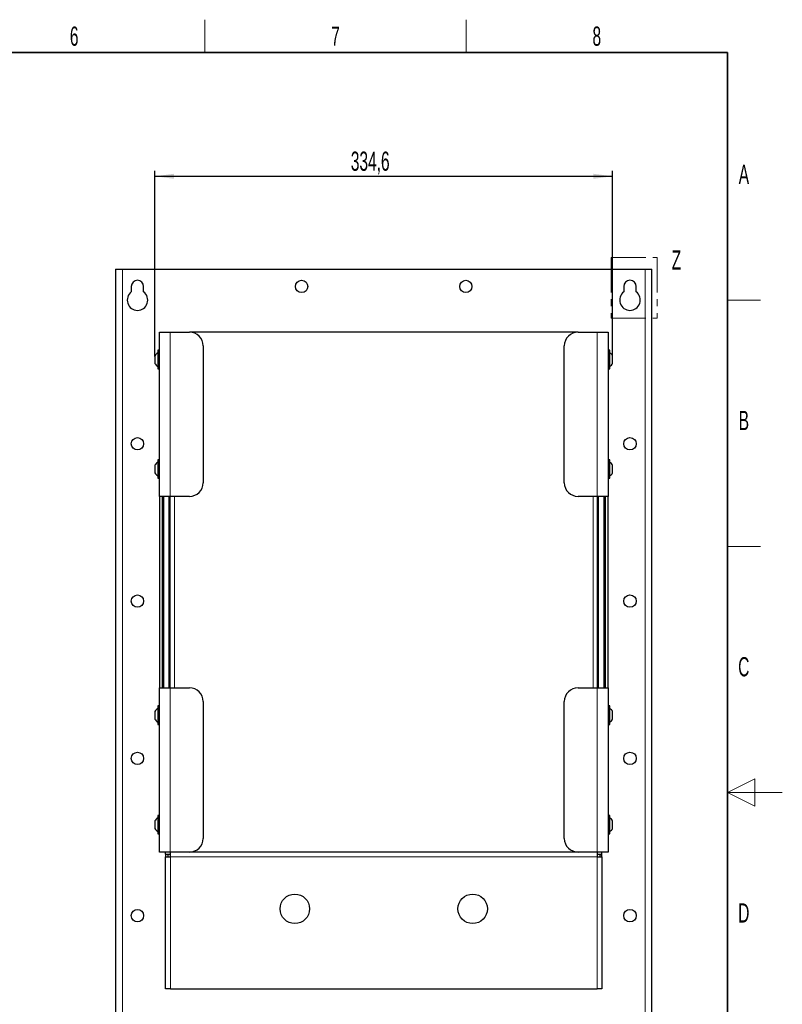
# Model space of a CAD drawing. Header units: millimetres. Extents: x 5 to 418, y 2 to 292.
# Tile 50 of 50: x 279 to 418, y 109 to 288. Entities that reach past the tile are written whole.
import ezdxf

# ---------------------------------------------------------------- set-up
doc = ezdxf.new("R2010")
doc.units = ezdxf.units.MM
doc.linetypes.add('PHANTOM', pattern=[12.699999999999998, 6.35, -1.27, 1.27, -1.27, 1.27, -1.27])
doc.layers.add('SLD-0', color=7, linetype='Continuous')
doc.styles.add('SLDTEXTSTYLE1', font='TXT', dxfattribs={"width": 0.605})
doc.dimstyles.new('SLDDIMSTYLE0', dxfattribs={"dimtxt": 3.5, "dimasz": 3.5, "dimexe": 0, "dimexo": 0.0625, "dimgap": 0.875, "dimtad": 1, "dimlfac": 4, "dimrnd": 1e-09, "dimzin": 12, "dimdsep": 46, "dimtxsty": 'SLDTEXTSTYLE1', "dimsah": 1, "dimcen": 0.09, "dimadec": 0, "dimazin": 3, "dimtfac": 1, "dimtofl": 0, "dimtmove": 0, "dimatfit": 3, "dimfxl": 1, "dimfrac": 2, "dimtolj": 1, "dimtzin": 12, "dimarcsym": 0})

# ---------------------------------------------------------------- blocks, each defined once
blk = doc.blocks.new('_D_9')
at = {"layer": 'SLD-0', "color": 7}
for p, q in [((303.3430321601, 226.9551748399), (303.3430321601, 260.881452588)), ((303.3430321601, 259.881452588), (386.9930321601, 259.881452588)), ((386.9930321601, 226.9551748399), (386.9930321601, 260.881452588))]:
    blk.add_line(p, q, dxfattribs=at)
for points in [[(303.3430321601, 259.881452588), (306.8430321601, 259.421452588), (306.8430321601, 260.341452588)], [(386.9930321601, 259.881452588), (383.4930321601, 260.341452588), (383.4930321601, 259.421452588)]]:
    blk.add_solid(points, dxfattribs=at)
at = {"layer": 'SLD-0', "color": 7, "insert": (339.1524073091, 264.3931899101), "char_height": 3.5, "attachment_point": 1, "style": 'SLDTEXTSTYLE1'}
blk.add_mtext('334,6', dxfattribs=at)

msp = doc.modelspace()

# ---------------------------------------------------------------- linework, layer by layer
at = {"color": 7, "linetype": 'PHANTOM', "lineweight": 18}
for p, q in [((386.7091847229, 245.0192911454), (395.1559599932, 245.0192911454)), ((386.7091847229, 245.0192911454), (386.7091847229, 233.9250191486)), ((395.1559599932, 245.0192911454), (395.1559599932, 233.9250191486)), ((386.7091847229, 233.9250191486), (395.1559599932, 233.9250191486))]:
    msp.add_line(p, q, dxfattribs=at)
at = {"color": 7, "linetype": 'Continuous', "lineweight": 25}
for p, q in [((296.1742993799, 242.881452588), (296.1680334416, 242.8751868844)), ((296.1680334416, 242.8751868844), (296.1680334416, 92.8877200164)), ((296.1742993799, 242.881452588), (297.4180322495, 242.881452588)), ((297.4180322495, 242.881452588), (392.9180320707, 242.881452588)), ((392.9180320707, 242.881452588), (394.1617649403, 242.881452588)), ((394.1680308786, 242.8751868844), (394.1617649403, 242.881452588)), ((394.1680308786, 92.8877200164), (394.1680308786, 242.8751868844)), ((299.04303368, 239.7564525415), (299.04303368, 238.7564526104)), ((301.2930307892, 238.7564526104), (301.2930307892, 239.7564525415)), ((389.043033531, 239.7564525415), (389.043033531, 238.7564526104)), ((391.2930306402, 238.7564526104), (391.2930306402, 239.7564525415)), ((304.1680310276, 201.3814541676), (304.1680310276, 231.3814525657)), ((304.1680310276, 231.3814525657), (306.1680313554, 231.3814525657)), ((306.1680313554, 231.3814525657), (309.6680309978, 231.3814525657)), ((380.6680333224, 231.3814525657), (309.6680309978, 231.3814525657)), ((380.6680333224, 231.3814525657), (384.1680329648, 231.3814525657)), ((384.1680329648, 231.3814525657), (386.1680332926, 231.3814525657)), ((386.1680332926, 231.3814525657), (386.1680332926, 201.3814541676)), ((312.1680323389, 228.8814521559), (312.1680323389, 203.8814517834)), ((378.1680319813, 203.8814517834), (378.1680319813, 228.8814521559)), ((303.3430319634, 227.0689531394), (303.3430319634, 226.6563995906)), ((304.1680310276, 228.0814525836), (303.8680333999, 228.0814525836)), ((303.8680333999, 228.0814525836), (303.8680333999, 227.0613237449)), ((303.8680333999, 227.0613237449), (303.8680333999, 224.68145184)), ((386.4680309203, 228.0814525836), (386.1680332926, 228.0814525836)), ((386.4680309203, 224.68145184), (386.4680309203, 228.0814525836)), ((386.9930323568, 225.6939522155), (386.9930323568, 227.0689531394)), ((303.3430319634, 226.6563995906), (303.3430319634, 225.6939522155)), ((303.8680333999, 224.68145184), (304.1680310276, 224.68145184)), ((386.1680332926, 224.68145184), (386.4680309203, 224.68145184)), ((303.3430319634, 207.0689517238), (303.3430319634, 205.6939507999)), ((304.1680310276, 208.0814520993), (303.8680333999, 208.0814520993)), ((303.8680333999, 208.0814520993), (303.8680333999, 204.6814541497)), ((386.4680309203, 208.0814520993), (386.1680332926, 208.0814520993)), ((386.4680309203, 204.6814541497), (386.4680309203, 208.0814520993)), ((386.9930323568, 205.6939507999), (386.9930323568, 207.0689517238)), ((303.8680333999, 204.6814541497), (304.1680310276, 204.6814541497)), ((386.1680332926, 204.6814541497), (386.4680309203, 204.6814541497)), ((306.1680313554, 201.3814541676), (304.1680310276, 201.3814541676)), ((304.1680310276, 201.3814541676), (304.1680310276, 166.3814540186)), ((304.6680320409, 201.3814541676), (304.6680320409, 166.3814540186)), ((304.9180325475, 201.3814541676), (304.9180325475, 166.3814540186)), ((309.6680309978, 201.3814541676), (306.1680313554, 201.3814541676)), ((306.1680313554, 166.3814540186), (306.1680313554, 201.3814541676)), ((384.1680329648, 201.3814541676), (380.6680333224, 201.3814541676)), ((386.1680332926, 201.3814541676), (384.1680329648, 201.3814541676)), ((384.1680329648, 201.3814541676), (384.1680329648, 166.3814540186)), ((385.4180317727, 166.3814540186), (385.4180317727, 201.3814541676)), ((385.6680322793, 166.3814540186), (385.6680322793, 201.3814541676)), ((386.1680332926, 166.3814540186), (386.1680332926, 201.3814541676)), ((304.1680310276, 136.3814528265), (304.1680310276, 166.3814540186)), ((304.1680310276, 166.3814540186), (306.1680313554, 166.3814540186)), ((306.1680313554, 166.3814540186), (309.6680309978, 166.3814540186)), ((380.6680333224, 166.3814540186), (384.1680329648, 166.3814540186)), ((384.1680329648, 166.3814540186), (386.1680332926, 166.3814540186)), ((386.1680332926, 166.3814540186), (386.1680332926, 136.3814528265)), ((312.1680323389, 163.8814489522), (312.1680323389, 138.8814504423)), ((378.1680319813, 138.8814504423), (378.1680319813, 163.8814489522)), ((303.3430319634, 162.0689536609), (303.3430319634, 161.6564001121)), ((304.1680310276, 163.0814503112), (303.8680333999, 163.0814503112)), ((303.8680333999, 163.0814503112), (303.8680333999, 162.0613242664)), ((303.8680333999, 162.0613242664), (303.8680333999, 159.6814523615)), ((386.4680309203, 163.0814503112), (386.1680332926, 163.0814503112)), ((386.4680309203, 159.6814523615), (386.4680309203, 163.0814503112)), ((386.9930323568, 160.6939490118), (386.9930323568, 162.0689536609)), ((303.3430319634, 161.6564001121), (303.3430319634, 160.6939490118)), ((303.8680333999, 159.6814523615), (304.1680310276, 159.6814523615)), ((386.1680332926, 159.6814523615), (386.4680309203, 159.6814523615)), ((304.1680310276, 143.0814544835), (303.8680333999, 143.0814544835)), ((303.8680333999, 143.0814544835), (303.8680333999, 139.6814490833)), ((386.4680309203, 143.0814544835), (386.1680332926, 143.0814544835)), ((386.4680309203, 139.6814490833), (386.4680309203, 143.0814544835)), ((303.3430319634, 142.0689503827), (303.3430319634, 140.6939531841)), ((386.9930323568, 140.6939531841), (386.9930323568, 142.0689503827)), ((303.8680333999, 139.6814490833), (304.1680310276, 139.6814490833)), ((386.1680332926, 139.6814490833), (386.4680309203, 139.6814490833)), ((306.1680313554, 136.3814528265), (304.1680310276, 136.3814528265)), ((305.318031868, 136.0064502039), (305.318031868, 136.3814528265)), ((305.318031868, 136.0064502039), (306.1930317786, 136.0064502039)), ((305.318031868, 136.0064502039), (305.318031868, 135.9314526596)), ((305.318031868, 135.9314526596), (305.318031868, 135.5064491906)), ((305.6930307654, 135.9314526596), (305.318031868, 135.9314526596)), ((305.318031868, 111.381446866), (305.318031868, 135.5064491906)), ((305.318031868, 135.5064491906), (306.1930317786, 135.5064491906)), ((305.6930307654, 135.9314526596), (305.6930307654, 136.0064502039)), ((305.6930307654, 135.9314526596), (305.6930307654, 135.5064491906)), ((309.6680309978, 136.3814528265), (306.1680313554, 136.3814528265)), ((306.1930317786, 135.5064491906), (306.1930317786, 136.3814528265)), ((380.6680333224, 136.3814528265), (309.6680309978, 136.3814528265)), ((384.1680329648, 136.3814528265), (380.6680333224, 136.3814528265)), ((384.1430325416, 136.3814528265), (384.1430325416, 135.5064491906)), ((384.1430325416, 136.0064502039), (385.0180324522, 136.0064502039)), ((384.1430325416, 135.5064491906), (385.0180324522, 135.5064491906)), ((386.1680332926, 136.3814528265), (384.1680329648, 136.3814528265)), ((384.6430335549, 136.0064502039), (384.6430335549, 135.9314526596)), ((384.6430335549, 135.9314526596), (385.0180324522, 135.9314526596)), ((384.6430335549, 135.9314526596), (384.6430335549, 135.5064491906)), ((385.0180324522, 136.0064502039), (385.0180324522, 136.3814528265)), ((385.0180324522, 135.9314526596), (385.0180324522, 136.0064502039)), ((385.0180324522, 135.5064491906), (385.0180324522, 135.9314526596)), ((385.0180324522, 135.5064491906), (385.0180324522, 111.381446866)), ((306.1930317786, 111.381446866), (305.318031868, 111.381446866)), ((306.1930317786, 111.381446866), (384.1430325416, 111.381446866)), ((385.0180324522, 111.381446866), (384.1430325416, 111.381446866))]:
    msp.add_line(p, q, dxfattribs=at)
at = {"color": 7, "linetype": 'Continuous', "lineweight": 18}
for p, q in [((297.4180322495, 242.881452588), (297.4180322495, 92.8814466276)), ((392.9180320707, 92.8814466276), (392.9180320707, 242.881452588)), ((306.1680313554, 201.3814541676), (306.1680313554, 231.3814525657)), ((384.1680329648, 231.3814525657), (384.1680329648, 201.3814541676)), ((305.9180308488, 166.3814540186), (305.9180308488, 201.3814541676)), ((306.9180328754, 201.3814541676), (306.9180328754, 166.3814540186)), ((383.4180314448, 166.3814540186), (383.4180314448, 201.3814541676)), ((384.4180334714, 201.3814541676), (384.4180334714, 166.3814540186)), ((306.1680313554, 136.3814528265), (306.1680313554, 166.3814540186)), ((384.1680329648, 166.3814540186), (384.1680329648, 136.3814528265)), ((306.1930317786, 135.5064491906), (306.1930317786, 111.381446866)), ((306.1930317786, 135.5064491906), (384.1430325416, 135.5064491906)), ((384.1430325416, 111.381446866), (384.1430325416, 135.5064491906))]:
    msp.add_line(p, q, dxfattribs=at)
at = {"color": 7, "linetype": 'Continuous', "lineweight": 25}
for centre, radius in [((330.1680321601, 239.756452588), 1.124999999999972), ((360.1680321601, 239.756452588), 1.124999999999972), ((300.1680321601, 211.006452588), 1.124999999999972), ((390.1680321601, 211.006452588), 1.124999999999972), ((300.1680321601, 182.256452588), 1.125000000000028), ((390.1680321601, 182.256452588), 1.125000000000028), ((300.1680321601, 153.506452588), 1.125), ((390.1680321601, 153.506452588), 1.125000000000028), ((328.9180321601, 126.006452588), 2.687500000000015), ((361.4180321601, 126.006452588), 2.687499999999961), ((300.1680321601, 124.756452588), 1.124999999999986), ((390.1680321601, 124.756452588), 1.125)]:
    msp.add_circle(centre, radius, dxfattribs=at)
for centre, radius, start, end in [((300.1680321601, 239.756452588), 1.125, 0, 180), ((390.1680321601, 239.756452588), 1.125, 0, 180), ((300.1680321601, 237.256452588), 1.875000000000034, 126.8698976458, 53.1301023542), ((390.1680321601, 237.256452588), 1.875, 126.8698976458, 53.1301023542), ((309.6680321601, 228.881452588), 2.5, 0, 90), ((380.6680321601, 228.881452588), 2.500000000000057, 90, 180), ((304.4749939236, 226.5387049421), 1.250000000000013, 119.04978539, 154.9000826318), ((385.8610703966, 226.5387049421), 1.250000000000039, 25.0999173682, 60.95021461), ((304.4749939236, 226.224200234), 1.250000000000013, 205.0999173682, 240.95021461), ((385.8610703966, 226.224200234), 1.250000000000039, 299.04978539, 334.9000826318), ((304.4749939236, 206.5387049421), 1.250000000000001, 119.04978539, 154.9000826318), ((385.8610703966, 206.5387049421), 1.250000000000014, 25.0999173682, 60.95021461), ((304.4749939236, 206.224200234), 1.249999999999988, 205.0999173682, 240.95021461), ((385.8610703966, 206.224200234), 1.250000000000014, 299.04978539, 334.9000826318), ((309.6680321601, 203.881452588), 2.5, 270, 0), ((380.6680321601, 203.881452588), 2.500000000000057, 180, 270), ((309.6680321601, 163.881452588), 2.5, 0, 90), ((380.6680321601, 163.881452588), 2.5, 90, 180), ((304.4749939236, 161.5387049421), 1.250000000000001, 119.04978539, 154.9000826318), ((385.8610703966, 161.5387049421), 1.250000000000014, 25.0999173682, 60.95021461), ((304.4749939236, 161.224200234), 1.250000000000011, 205.0999173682, 240.95021461), ((385.8610703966, 161.224200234), 1.250000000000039, 299.04978539, 334.9000826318), ((304.4749939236, 141.5387049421), 1.250000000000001, 119.04978539, 154.9000826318), ((385.8610703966, 141.5387049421), 1.250000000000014, 25.0999173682, 60.95021461), ((304.4749939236, 141.224200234), 1.250000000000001, 205.0999173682, 240.95021461), ((385.8610703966, 141.224200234), 1.250000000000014, 299.04978539, 334.9000826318), ((309.6680321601, 138.881452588), 2.500000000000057, 270, 0), ((380.6680321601, 138.881452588), 2.5, 180, 270)]:
    msp.add_arc(centre, radius, start, end, dxfattribs=at)
at = {"layer": 'SLD-0', "lineweight": 18}
for p, q in [((312.5, 282.5), (312.5, 288.5)), ((360.25, 282.5), (360.25, 288.5)), ((408, 237.25), (414, 237.25)), ((408, 192.25), (414, 192.25)), ((413, 149.75), (408, 147.25)), ((413, 144.75), (413, 149.75)), ((418, 147.25), (408, 147.25)), ((408, 147.25), (413, 144.75))]:
    msp.add_line(p, q, dxfattribs=at)
at = {"layer": 'SLD-0', "lineweight": 35}
for p, q in [((408, 282.5), (26, 282.5)), ((408, 12), (408, 282.5))]:
    msp.add_line(p, q, dxfattribs=at)

# ---------------------------------------------------------------- texts
at = {"color": 7, "linetype": 'PHANTOM', "lineweight": 18, "insert": (397.7933311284, 246.3366536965), "char_height": 3.5, "attachment_point": 1, "style": 'SLDTEXTSTYLE1'}
msp.add_mtext('Z', dxfattribs=at)
at = {"layer": 'SLD-0', "char_height": 3.5, "attachment_point": 2, "style": 'SLDTEXTSTYLE1'}
for s, insert in [('6', (288.6027123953, 287.2429955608)), ('7', (336.3527123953, 287.2429955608)), ('8', (384.1027123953, 287.2429955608)), ('A', (410.9815679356, 262.0010772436)), ('B', (410.9815679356, 217.0010772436)), ('C', (410.9596929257, 172.0010772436)), ('D', (410.9596929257, 127.0010772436))]:
    msp.add_mtext(s, dxfattribs=dict(at, insert=insert))

# ---------------------------------------------------------------- dimensions: what is measured, and where the dimension line sits
at = {"layer": 'SLD-0', "color": 7}
dim = msp.add_linear_dim(base=(386.9930321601, 259.881452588), p1=(303.3430321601, 226.9551748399), p2=(386.9930321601, 226.9551748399), dimstyle='SLDDIMSTYLE0', dxfattribs=at)
dim.commit()
dim.dimension.update_dxf_attribs({"geometry": '_D_9', "text_midpoint": (345.1680321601, 259.881452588), "dimtype": 160})

doc.saveas('drawing.dxf')
